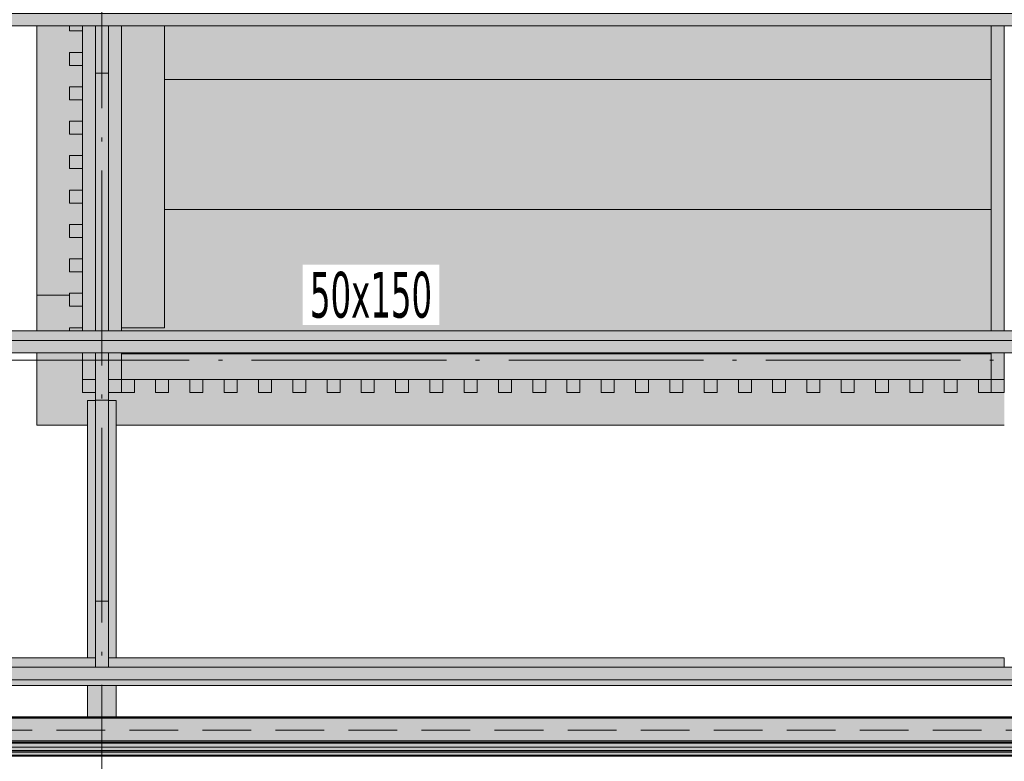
# Model space of a CAD drawing. Header units: millimetres. Extents: x 0 to 1517, y -116 to 725.
# Tile 100 of 256: x 989 to 1039, y -91 to -53. Entities that reach past the tile are written whole.
import ezdxf

# ---------------------------------------------------------------- set-up
doc = ezdxf.new("R2010")
doc.units = ezdxf.units.MM
doc.linetypes.add('CADWORK_12', pattern=[3.75, 2.5, -1.25])
doc.linetypes.add('CADWORK_5', pattern=[13.2, 10, -1.5, 0.2, -1.5])
doc.layers.add('Ech.1_75', color=7, linetype='Continuous')
doc.styles.add('tahoma-', font='txt', dxfattribs={"height": 1})

msp = doc.modelspace()

# ---------------------------------------------------------------- hatches: boundary and pattern name
at = {"layer": 'Ech.1_75', "linetype": 'Continuous', "lineweight": 5, "true_color": 0xe0d1b3, "transparency": 33554687}
for points in [[(1087.364, -52.544), (976.364, -52.544), (976.364, -53.191), (1087.364, -53.191), (1087.364, -52.544)], [(1087.364, -68.843), (976.364, -68.843), (976.364, -69.328), (1087.364, -69.328), (1087.364, -68.843)], [(1087.364, -69.328), (976.364, -69.328), (976.364, -69.974), (1087.364, -69.974), (1087.364, -69.328)], [(1038.698, -70.012), (994.031, -70.012), (994.031, -71.345), (1038.698, -71.345), (1038.698, -70.012)], [(992.698, -85.626), (976.364, -85.626), (976.364, -86.111), (992.698, -86.111), (992.698, -85.626)], [(1039.364, -85.626), (993.364, -85.626), (993.364, -86.111), (1039.364, -86.111), (1039.364, -85.626)], [(1087.364, -86.111), (976.364, -86.111), (976.364, -86.758), (1087.364, -86.758), (1087.364, -86.111)]]:
    msp.add_hatch(color=254, dxfattribs=at).paths.add_polyline_path(points)
at = {"layer": 'Ech.1_75', "linetype": 'Continuous', "lineweight": 5, "true_color": 0xf3f3f3, "transparency": 33554687}
for points in [[(989.698, -67.012), (991.364, -67.012), (991.364, -66.912), (992.031, -66.912), (992.031, -65.812), (991.364, -65.812), (991.364, -65.145), (992.031, -65.145), (992.031, -64.045), (991.364, -64.045), (991.364, -63.378), (992.031, -63.378), (992.031, -62.278), (991.364, -62.278), (991.364, -61.612), (992.031, -61.612), (992.031, -60.512), (991.364, -60.512), (991.364, -59.845), (992.031, -59.845), (992.031, -58.745), (991.364, -58.745), (991.364, -58.078), (992.031, -58.078), (992.031, -56.978), (991.364, -56.978), (991.364, -56.312), (992.031, -56.312), (992.031, -55.212), (991.364, -55.212), (991.364, -54.545), (992.031, -54.545), (992.031, -53.445), (991.364, -53.445), (991.364, -53.191), (989.698, -53.191), (989.698, -67.012)], [(996.244, -55.945), (1038.698, -55.945), (1038.698, -53.191), (996.244, -53.191), (996.244, -55.945)], [(996.244, -62.612), (1038.698, -62.612), (1038.698, -55.945), (996.244, -55.945), (996.244, -62.612)], [(1038.698, -62.612), (996.244, -62.612), (996.244, -68.678), (994.031, -68.678), (994.031, -68.843), (1038.698, -68.843), (1038.698, -62.612)], [(989.698, -68.843), (991.364, -68.843), (991.364, -68.678), (992.031, -68.678), (992.031, -67.578), (991.364, -67.578), (991.364, -67.012), (989.698, -67.012), (989.698, -68.843)], [(992.698, -72.012), (992.031, -72.012), (992.031, -69.974), (989.698, -69.974), (989.698, -73.678), (992.298, -73.678), (992.298, -72.412), (992.698, -72.412), (992.698, -72.012)], [(1038.698, -69.974), (994.031, -69.974), (994.031, -70.012), (1038.698, -70.012), (1038.698, -69.974)], [(992.031, -72.012), (992.698, -72.012), (992.698, -71.345), (992.031, -71.345), (992.031, -72.012)], [(1036.938, -72.012), (1036.271, -72.012), (1036.271, -71.345), (1035.178, -71.345), (1035.178, -72.012), (1034.511, -72.012), (1034.511, -71.345), (1033.418, -71.345), (1033.418, -72.012), (1032.751, -72.012), (1032.751, -71.345), (1031.658, -71.345), (1031.658, -72.012), (1030.991, -72.012), (1030.991, -71.345), (1029.898, -71.345), (1029.898, -72.012), (1029.231, -72.012), (1029.231, -71.345), (1028.138, -71.345), (1028.138, -72.012), (1027.471, -72.012), (1027.471, -71.345), (1026.378, -71.345), (1026.378, -72.012), (1025.711, -72.012), (1025.711, -71.345), (1024.618, -71.345), (1024.618, -72.012), (1023.951, -72.012), (1023.951, -71.345), (1022.858, -71.345), (1022.858, -72.012), (1022.191, -72.012), (1022.191, -71.345), (1021.098, -71.345), (1021.098, -72.012), (1020.431, -72.012), (1020.431, -71.345), (1019.338, -71.345), (1019.338, -72.012), (1018.671, -72.012), (1018.671, -71.345), (1017.578, -71.345), (1017.578, -72.012), (1016.911, -72.012), (1016.911, -71.345), (1015.818, -71.345), (1015.818, -72.012), (1015.151, -72.012), (1015.151, -71.345), (1014.058, -71.345), (1014.058, -72.012), (1013.391, -72.012), (1013.391, -71.345), (1012.298, -71.345), (1012.298, -72.012), (1011.631, -72.012), (1011.631, -71.345), (1010.538, -71.345), (1010.538, -72.012), (1009.871, -72.012), (1009.871, -71.345), (1008.778, -71.345), (1008.778, -72.012), (1008.111, -72.012), (1008.111, -71.345), (1007.018, -71.345), (1007.018, -72.012), (1006.351, -72.012), (1006.351, -71.345), (1005.258, -71.345), (1005.258, -72.012), (1004.591, -72.012), (1004.591, -71.345), (1003.498, -71.345), (1003.498, -72.012), (1002.831, -72.012), (1002.831, -71.345), (1001.738, -71.345), (1001.738, -72.012), (1001.071, -72.012), (1001.071, -71.345), (999.978, -71.345), (999.978, -72.012), (999.311, -72.012), (999.311, -71.345), (998.218, -71.345), (998.218, -72.012), (997.551, -72.012), (997.551, -71.345), (996.458, -71.345), (996.458, -72.012), (995.791, -72.012), (995.791, -71.345), (994.698, -71.345), (994.698, -72.012), (993.364, -72.012), (993.364, -72.412), (993.764, -72.412), (993.764, -73.678), (1039.364, -73.678), (1039.364, -72.012), (1038.031, -72.012), (1038.031, -71.345), (1036.938, -71.345), (1036.938, -72.012)], [(993.364, -72.012), (994.031, -72.012), (994.031, -71.345), (993.364, -71.345), (993.364, -72.012)], [(1038.698, -72.012), (1039.364, -72.012), (1039.364, -71.345), (1038.698, -71.345), (1038.698, -72.012)]]:
    msp.add_hatch(color=7, dxfattribs=at).paths.add_polyline_path(points)
at = {"layer": 'Ech.1_75', "linetype": 'Continuous', "lineweight": 5, "true_color": 0xeaddd7, "transparency": 33554687}
for points in [[(992.031, -53.191), (991.364, -53.191), (991.364, -53.445), (992.031, -53.445), (992.031, -53.191)], [(992.031, -54.545), (991.364, -54.545), (991.364, -55.212), (992.031, -55.212), (992.031, -54.545)], [(992.031, -56.312), (991.364, -56.312), (991.364, -56.978), (992.031, -56.978), (992.031, -56.312)], [(992.031, -58.078), (991.364, -58.078), (991.364, -58.745), (992.031, -58.745), (992.031, -58.078)], [(992.031, -59.845), (991.364, -59.845), (991.364, -60.512), (992.031, -60.512), (992.031, -59.845)], [(992.031, -61.612), (991.364, -61.612), (991.364, -62.278), (992.031, -62.278), (992.031, -61.612)], [(992.031, -63.378), (991.364, -63.378), (991.364, -64.045), (992.031, -64.045), (992.031, -63.378)], [(992.031, -65.145), (991.364, -65.145), (991.364, -65.812), (992.031, -65.812), (992.031, -65.145)], [(992.031, -66.912), (991.364, -66.912), (991.364, -67.578), (992.031, -67.578), (992.031, -66.912)], [(991.364, -68.843), (992.031, -68.843), (992.031, -68.678), (991.364, -68.678), (991.364, -68.843)], [(994.031, -72.012), (994.698, -72.012), (994.698, -71.345), (994.031, -71.345), (994.031, -72.012)], [(995.791, -72.012), (996.458, -72.012), (996.458, -71.345), (995.791, -71.345), (995.791, -72.012)], [(997.551, -72.012), (998.218, -72.012), (998.218, -71.345), (997.551, -71.345), (997.551, -72.012)], [(999.311, -72.012), (999.978, -72.012), (999.978, -71.345), (999.311, -71.345), (999.311, -72.012)], [(1001.071, -72.012), (1001.738, -72.012), (1001.738, -71.345), (1001.071, -71.345), (1001.071, -72.012)], [(1002.831, -72.012), (1003.498, -72.012), (1003.498, -71.345), (1002.831, -71.345), (1002.831, -72.012)], [(1004.591, -72.012), (1005.258, -72.012), (1005.258, -71.345), (1004.591, -71.345), (1004.591, -72.012)], [(1006.351, -72.012), (1007.018, -72.012), (1007.018, -71.345), (1006.351, -71.345), (1006.351, -72.012)], [(1008.111, -72.012), (1008.778, -72.012), (1008.778, -71.345), (1008.111, -71.345), (1008.111, -72.012)], [(1009.871, -72.012), (1010.538, -72.012), (1010.538, -71.345), (1009.871, -71.345), (1009.871, -72.012)], [(1011.631, -72.012), (1012.298, -72.012), (1012.298, -71.345), (1011.631, -71.345), (1011.631, -72.012)], [(1013.391, -72.012), (1014.058, -72.012), (1014.058, -71.345), (1013.391, -71.345), (1013.391, -72.012)], [(1015.151, -72.012), (1015.818, -72.012), (1015.818, -71.345), (1015.151, -71.345), (1015.151, -72.012)], [(1016.911, -72.012), (1017.578, -72.012), (1017.578, -71.345), (1016.911, -71.345), (1016.911, -72.012)], [(1018.671, -72.012), (1019.338, -72.012), (1019.338, -71.345), (1018.671, -71.345), (1018.671, -72.012)], [(1020.431, -72.012), (1021.098, -72.012), (1021.098, -71.345), (1020.431, -71.345), (1020.431, -72.012)], [(1022.191, -72.012), (1022.858, -72.012), (1022.858, -71.345), (1022.191, -71.345), (1022.191, -72.012)], [(1023.951, -72.012), (1024.618, -72.012), (1024.618, -71.345), (1023.951, -71.345), (1023.951, -72.012)], [(1025.711, -72.012), (1026.378, -72.012), (1026.378, -71.345), (1025.711, -71.345), (1025.711, -72.012)], [(1027.471, -72.012), (1028.138, -72.012), (1028.138, -71.345), (1027.471, -71.345), (1027.471, -72.012)], [(1029.231, -72.012), (1029.898, -72.012), (1029.898, -71.345), (1029.231, -71.345), (1029.231, -72.012)], [(1030.991, -72.012), (1031.658, -72.012), (1031.658, -71.345), (1030.991, -71.345), (1030.991, -72.012)], [(1032.751, -72.012), (1033.418, -72.012), (1033.418, -71.345), (1032.751, -71.345), (1032.751, -72.012)], [(1034.511, -72.012), (1035.178, -72.012), (1035.178, -71.345), (1034.511, -71.345), (1034.511, -72.012)], [(1036.271, -72.012), (1036.938, -72.012), (1036.938, -71.345), (1036.271, -71.345), (1036.271, -72.012)], [(1038.031, -72.012), (1038.698, -72.012), (1038.698, -71.345), (1038.031, -71.345), (1038.031, -72.012)]]:
    msp.add_hatch(color=254, dxfattribs=at).paths.add_polyline_path(points)
at = {"layer": 'Ech.1_75', "linetype": 'Continuous', "lineweight": 5, "true_color": 0xd4c4b3, "transparency": 33554687}
for points in [[(992.031, -68.843), (992.698, -68.843), (992.698, -53.191), (992.031, -53.191), (992.031, -68.843)], [(994.031, -53.191), (993.364, -53.191), (993.364, -68.843), (994.031, -68.843), (994.031, -53.191)], [(1038.698, -68.843), (1039.364, -68.843), (1039.364, -53.191), (1038.698, -53.191), (1038.698, -68.843)], [(993.364, -55.616), (992.698, -55.616), (992.698, -68.843), (993.364, -68.843), (993.364, -55.616)], [(993.364, -72.4), (992.698, -72.4), (992.698, -82.716), (993.364, -82.716), (993.364, -72.4)]]:
    msp.add_hatch(color=9, dxfattribs=at).paths.add_polyline_path(points)
at = {"layer": 'Ech.1_75', "linetype": 'Continuous', "lineweight": 5, "true_color": 0xf7d1b3, "transparency": 33554687}
for points in [[(993.364, -53.191), (992.698, -53.191), (992.698, -55.616), (993.364, -55.616), (993.364, -53.191)], [(993.364, -69.974), (992.698, -69.974), (992.698, -72.4), (993.364, -72.4), (993.364, -69.974)], [(993.364, -82.716), (992.698, -82.716), (992.698, -86.111), (993.364, -86.111), (993.364, -82.716)]]:
    msp.add_hatch(color=254, dxfattribs=at).paths.add_polyline_path(points)
at = {"layer": 'Ech.1_75', "linetype": 'Continuous', "lineweight": 5, "true_color": 0xb3b3b3, "transparency": 33554687}
msp.add_hatch(color=253, dxfattribs=at).paths.add_polyline_path([(996.244, -53.191), (994.031, -53.191), (994.031, -68.678), (996.244, -68.678), (996.244, -53.191)])
at = {"layer": 'Ech.1_75', "linetype": 'Continuous', "lineweight": 5, "true_color": 0xe0c8b3, "transparency": 33554687}
for points in [[(992.031, -71.345), (992.698, -71.345), (992.698, -69.974), (992.031, -69.974), (992.031, -71.345)], [(994.031, -69.974), (993.364, -69.974), (993.364, -71.345), (994.031, -71.345), (994.031, -69.974)], [(1038.698, -71.345), (1039.364, -71.345), (1039.364, -69.974), (1038.698, -69.974), (1038.698, -71.345)]]:
    msp.add_hatch(color=9, dxfattribs=at).paths.add_polyline_path(points)
at = {"layer": 'Ech.1_75', "linetype": 'Continuous', "lineweight": 5, "true_color": 0xd7d7ea, "transparency": 33554687}
for points in [[(992.298, -85.626), (992.698, -85.626), (992.698, -72.412), (992.298, -72.412), (992.298, -85.626)], [(993.364, -85.626), (993.764, -85.626), (993.764, -72.412), (993.364, -72.412), (993.364, -85.626)], [(992.298, -88.652), (993.764, -88.652), (993.764, -87.042), (992.298, -87.042), (992.298, -88.652)], [(1215.698, -88.652), (975.698, -88.652), (975.698, -88.665), (1215.698, -88.665), (1215.698, -88.652)], [(1215.698, -88.665), (975.698, -88.665), (975.698, -88.718), (1215.698, -88.718), (1215.698, -88.665)], [(1215.698, -88.718), (975.698, -88.718), (975.698, -89.892), (1215.698, -89.892), (1215.698, -88.718)], [(1215.698, -89.892), (975.698, -89.892), (975.698, -89.945), (1215.698, -89.945), (1215.698, -89.892)], [(1215.698, -89.945), (975.698, -89.945), (975.698, -90.01), (1215.698, -90.01), (1215.698, -89.945)], [(1215.698, -90.01), (975.698, -90.01), (975.698, -90.208), (1215.698, -90.208), (1215.698, -90.01)], [(1215.698, -90.208), (975.698, -90.208), (975.698, -90.38), (1215.698, -90.38), (1215.698, -90.208)], [(1215.698, -90.38), (975.698, -90.38), (975.698, -90.403), (1215.698, -90.402), (1215.698, -90.38)], [(1215.698, -90.402), (975.698, -90.403), (975.698, -90.469), (1215.698, -90.469), (1215.698, -90.402)], [(1215.698, -90.469), (975.698, -90.469), (975.698, -90.612), (1215.698, -90.612), (1215.698, -90.469)], [(1215.698, -90.612), (975.698, -90.612), (975.698, -90.678), (1215.698, -90.678), (1215.698, -90.612)]]:
    msp.add_hatch(color=254, dxfattribs=at).paths.add_polyline_path(points)
at = {"layer": 'Ech.1_75', "linetype": 'Continuous', "lineweight": 5, "true_color": 0xf7e0b3, "transparency": 33554687}
msp.add_hatch(color=254, dxfattribs=at).paths.add_polyline_path([(976.071, -87.042), (1215.324, -87.042), (1215.031, -86.758), (976.364, -86.758), (976.071, -87.042)])

# ---------------------------------------------------------------- linework, layer by layer
at = {"layer": 'Ech.1_75', "color": 7, "linetype": 'CADWORK_5', "lineweight": 5}
for points in [[(993.031, -97.012), (993.031, 215.655)], [(992.031, -70.345), (960.451, -70.345)], [(961.117, -70.345), (1236.672, -70.345)]]:
    msp.add_lwpolyline(points, dxfattribs=at)
at = {"layer": 'Ech.1_75', "color": 5, "linetype": 'CADWORK_12', "lineweight": 5}
msp.add_lwpolyline([(975.698, 86.988), (975.698, -89.345), (1103.364, -89.345), (1103.364, 86.988), (975.698, 86.988)], close=True, dxfattribs=at)
at = {"layer": 'Ech.1_75', "color": 7, "linetype": 'Continuous', "lineweight": 5}
for points in [[(1087.364, -52.544), (976.364, -52.544), (976.364, -53.191), (1087.364, -53.191), (1087.364, -52.544)], [(989.698, -67.012), (991.364, -67.012), (991.364, -66.912), (992.031, -66.912), (992.031, -65.812), (991.364, -65.812), (991.364, -65.145), (992.031, -65.145), (992.031, -64.045), (991.364, -64.045), (991.364, -63.378), (992.031, -63.378), (992.031, -62.278), (991.364, -62.278), (991.364, -61.612), (992.031, -61.612), (992.031, -60.512), (991.364, -60.512), (991.364, -59.845), (992.031, -59.845), (992.031, -58.745), (991.364, -58.745), (991.364, -58.078), (992.031, -58.078), (992.031, -56.978), (991.364, -56.978), (991.364, -56.312), (992.031, -56.312), (992.031, -55.212), (991.364, -55.212), (991.364, -54.545), (992.031, -54.545), (992.031, -53.445), (991.364, -53.445), (991.364, -53.191), (989.698, -53.191), (989.698, -67.012)], [(992.031, -53.191), (991.364, -53.191), (991.364, -53.445), (992.031, -53.445), (992.031, -53.191)], [(992.031, -68.843), (992.698, -68.843), (992.698, -53.191), (992.031, -53.191), (992.031, -68.843)], [(993.364, -53.191), (992.698, -53.191), (992.698, -55.616), (993.364, -55.616), (993.364, -53.191)], [(994.031, -53.191), (993.364, -53.191), (993.364, -68.843), (994.031, -68.843), (994.031, -53.191)], [(996.244, -53.191), (994.031, -53.191), (994.031, -68.678), (996.244, -68.678), (996.244, -53.191)], [(996.244, -55.945), (1038.698, -55.945), (1038.698, -53.191), (996.244, -53.191), (996.244, -55.945)], [(1038.698, -68.843), (1039.364, -68.843), (1039.364, -53.191), (1038.698, -53.191), (1038.698, -68.843)], [(992.031, -54.545), (991.364, -54.545), (991.364, -55.212), (992.031, -55.212), (992.031, -54.545)], [(993.364, -55.616), (992.698, -55.616), (992.698, -68.843), (993.364, -68.843), (993.364, -55.616)], [(996.244, -62.612), (1038.698, -62.612), (1038.698, -55.945), (996.244, -55.945), (996.244, -62.612)], [(992.031, -56.312), (991.364, -56.312), (991.364, -56.978), (992.031, -56.978), (992.031, -56.312)], [(992.031, -58.078), (991.364, -58.078), (991.364, -58.745), (992.031, -58.745), (992.031, -58.078)], [(992.031, -59.845), (991.364, -59.845), (991.364, -60.512), (992.031, -60.512), (992.031, -59.845)], [(992.031, -61.612), (991.364, -61.612), (991.364, -62.278), (992.031, -62.278), (992.031, -61.612)], [(1038.698, -62.612), (996.244, -62.612), (996.244, -68.678), (994.031, -68.678), (994.031, -68.843), (1038.698, -68.843), (1038.698, -62.612)], [(992.031, -63.378), (991.364, -63.378), (991.364, -64.045), (992.031, -64.045), (992.031, -63.378)], [(992.031, -65.145), (991.364, -65.145), (991.364, -65.812), (992.031, -65.812), (992.031, -65.145)], [(989.698, -68.843), (991.364, -68.843), (991.364, -68.678), (992.031, -68.678), (992.031, -67.578), (991.364, -67.578), (991.364, -67.012), (989.698, -67.012), (989.698, -68.843)], [(992.031, -66.912), (991.364, -66.912), (991.364, -67.578), (992.031, -67.578), (992.031, -66.912)], [(991.364, -68.843), (992.031, -68.843), (992.031, -68.678), (991.364, -68.678), (991.364, -68.843)], [(1087.364, -68.843), (976.364, -68.843), (976.364, -69.328), (1087.364, -69.328), (1087.364, -68.843)], [(1087.364, -69.328), (976.364, -69.328), (976.364, -69.974), (1087.364, -69.974), (1087.364, -69.328)], [(992.698, -72.012), (992.031, -72.012), (992.031, -69.974), (989.698, -69.974), (989.698, -73.678), (992.298, -73.678), (992.298, -72.412), (992.698, -72.412), (992.698, -72.012)], [(992.031, -71.345), (992.698, -71.345), (992.698, -69.974), (992.031, -69.974), (992.031, -71.345)], [(993.364, -69.974), (992.698, -69.974), (992.698, -72.4), (993.364, -72.4), (993.364, -69.974)], [(994.031, -69.974), (993.364, -69.974), (993.364, -71.345), (994.031, -71.345), (994.031, -69.974)], [(1038.698, -69.974), (994.031, -69.974), (994.031, -70.012), (1038.698, -70.012), (1038.698, -69.974)], [(1038.698, -70.012), (994.031, -70.012), (994.031, -71.345), (1038.698, -71.345), (1038.698, -70.012)], [(1038.698, -71.345), (1039.364, -71.345), (1039.364, -69.974), (1038.698, -69.974), (1038.698, -71.345)], [(992.031, -72.012), (992.698, -72.012), (992.698, -71.345), (992.031, -71.345), (992.031, -72.012)], [(993.364, -72.012), (994.031, -72.012), (994.031, -71.345), (993.364, -71.345), (993.364, -72.012)], [(994.031, -72.012), (994.698, -72.012), (994.698, -71.345), (994.031, -71.345), (994.031, -72.012)], [(995.791, -72.012), (996.458, -72.012), (996.458, -71.345), (995.791, -71.345), (995.791, -72.012)], [(997.551, -72.012), (998.218, -72.012), (998.218, -71.345), (997.551, -71.345), (997.551, -72.012)], [(999.311, -72.012), (999.978, -72.012), (999.978, -71.345), (999.311, -71.345), (999.311, -72.012)], [(1001.071, -72.012), (1001.738, -72.012), (1001.738, -71.345), (1001.071, -71.345), (1001.071, -72.012)], [(1002.831, -72.012), (1003.498, -72.012), (1003.498, -71.345), (1002.831, -71.345), (1002.831, -72.012)], [(1004.591, -72.012), (1005.258, -72.012), (1005.258, -71.345), (1004.591, -71.345), (1004.591, -72.012)], [(1006.351, -72.012), (1007.018, -72.012), (1007.018, -71.345), (1006.351, -71.345), (1006.351, -72.012)], [(1008.111, -72.012), (1008.778, -72.012), (1008.778, -71.345), (1008.111, -71.345), (1008.111, -72.012)], [(1009.871, -72.012), (1010.538, -72.012), (1010.538, -71.345), (1009.871, -71.345), (1009.871, -72.012)], [(1011.631, -72.012), (1012.298, -72.012), (1012.298, -71.345), (1011.631, -71.345), (1011.631, -72.012)], [(1013.391, -72.012), (1014.058, -72.012), (1014.058, -71.345), (1013.391, -71.345), (1013.391, -72.012)], [(1015.151, -72.012), (1015.818, -72.012), (1015.818, -71.345), (1015.151, -71.345), (1015.151, -72.012)], [(1016.911, -72.012), (1017.578, -72.012), (1017.578, -71.345), (1016.911, -71.345), (1016.911, -72.012)], [(1018.671, -72.012), (1019.338, -72.012), (1019.338, -71.345), (1018.671, -71.345), (1018.671, -72.012)], [(1020.431, -72.012), (1021.098, -72.012), (1021.098, -71.345), (1020.431, -71.345), (1020.431, -72.012)], [(1022.191, -72.012), (1022.858, -72.012), (1022.858, -71.345), (1022.191, -71.345), (1022.191, -72.012)], [(1023.951, -72.012), (1024.618, -72.012), (1024.618, -71.345), (1023.951, -71.345), (1023.951, -72.012)], [(1025.711, -72.012), (1026.378, -72.012), (1026.378, -71.345), (1025.711, -71.345), (1025.711, -72.012)], [(1027.471, -72.012), (1028.138, -72.012), (1028.138, -71.345), (1027.471, -71.345), (1027.471, -72.012)], [(1029.231, -72.012), (1029.898, -72.012), (1029.898, -71.345), (1029.231, -71.345), (1029.231, -72.012)], [(1030.991, -72.012), (1031.658, -72.012), (1031.658, -71.345), (1030.991, -71.345), (1030.991, -72.012)], [(1032.751, -72.012), (1033.418, -72.012), (1033.418, -71.345), (1032.751, -71.345), (1032.751, -72.012)], [(1034.511, -72.012), (1035.178, -72.012), (1035.178, -71.345), (1034.511, -71.345), (1034.511, -72.012)], [(1036.271, -72.012), (1036.938, -72.012), (1036.938, -71.345), (1036.271, -71.345), (1036.271, -72.012)], [(1038.031, -72.012), (1038.698, -72.012), (1038.698, -71.345), (1038.031, -71.345), (1038.031, -72.012)], [(1038.698, -72.012), (1039.364, -72.012), (1039.364, -71.345), (1038.698, -71.345), (1038.698, -72.012)], [(992.298, -85.626), (992.698, -85.626), (992.698, -72.412), (992.298, -72.412), (992.298, -85.626)], [(993.364, -72.4), (992.698, -72.4), (992.698, -82.716), (993.364, -82.716), (993.364, -72.4)], [(993.364, -85.626), (993.764, -85.626), (993.764, -72.412), (993.364, -72.412), (993.364, -85.626)], [(993.364, -82.716), (992.698, -82.716), (992.698, -86.111), (993.364, -86.111), (993.364, -82.716)], [(992.698, -85.626), (976.364, -85.626), (976.364, -86.111), (992.698, -86.111), (992.698, -85.626)], [(1039.364, -85.626), (993.364, -85.626), (993.364, -86.111), (1039.364, -86.111), (1039.364, -85.626)], [(1087.364, -86.111), (976.364, -86.111), (976.364, -86.758), (1087.364, -86.758), (1087.364, -86.111)], [(976.071, -87.042), (1215.324, -87.042), (1215.031, -86.758), (976.364, -86.758), (976.071, -87.042)], [(992.298, -88.652), (993.764, -88.652), (993.764, -87.042), (992.298, -87.042), (992.298, -88.652)], [(1215.698, -88.652), (975.698, -88.652), (975.698, -88.665), (1215.698, -88.665), (1215.698, -88.652)], [(1215.698, -88.665), (975.698, -88.665), (975.698, -88.718), (1215.698, -88.718), (1215.698, -88.665)], [(1215.698, -88.718), (975.698, -88.718), (975.698, -89.892), (1215.698, -89.892), (1215.698, -88.718)], [(1215.698, -89.892), (975.698, -89.892), (975.698, -89.945), (1215.698, -89.945), (1215.698, -89.892)], [(1215.698, -89.945), (975.698, -89.945), (975.698, -90.01), (1215.698, -90.01), (1215.698, -89.945)], [(1215.698, -90.01), (975.698, -90.01), (975.698, -90.208), (1215.698, -90.208), (1215.698, -90.01)], [(1215.698, -90.208), (975.698, -90.208), (975.698, -90.38), (1215.698, -90.38), (1215.698, -90.208)], [(1215.698, -90.38), (975.698, -90.38), (975.698, -90.403), (1215.698, -90.402), (1215.698, -90.38)], [(1215.698, -90.402), (975.698, -90.403), (975.698, -90.469), (1215.698, -90.469), (1215.698, -90.402)], [(1215.698, -90.469), (975.698, -90.469), (975.698, -90.612), (1215.698, -90.612), (1215.698, -90.469)], [(1215.698, -90.612), (975.698, -90.612), (975.698, -90.678), (1215.698, -90.678), (1215.698, -90.612)]]:
    msp.add_lwpolyline(points, close=True, dxfattribs=at)
msp.add_lwpolyline([(1039.364, -72.012), (1038.031, -72.012), (1038.031, -71.345), (1036.938, -71.345), (1036.938, -72.012), (1036.938, -72.012), (1036.271, -72.012), (1036.271, -71.345), (1035.178, -71.345), (1035.178, -72.012), (1034.511, -72.012), (1034.511, -71.345), (1033.418, -71.345), (1033.418, -72.012), (1032.751, -72.012), (1032.751, -71.345), (1031.658, -71.345), (1031.658, -72.012), (1030.991, -72.012), (1030.991, -71.345), (1029.898, -71.345), (1029.898, -72.012), (1029.231, -72.012), (1029.231, -71.345), (1028.138, -71.345), (1028.138, -72.012), (1027.471, -72.012), (1027.471, -71.345), (1026.378, -71.345), (1026.378, -72.012), (1025.711, -72.012), (1025.711, -71.345), (1024.618, -71.345), (1024.618, -72.012), (1023.951, -72.012), (1023.951, -71.345), (1022.858, -71.345), (1022.858, -72.012), (1022.191, -72.012), (1022.191, -71.345), (1021.098, -71.345), (1021.098, -72.012), (1020.431, -72.012), (1020.431, -71.345), (1019.338, -71.345), (1019.338, -72.012), (1018.671, -72.012), (1018.671, -71.345), (1017.578, -71.345), (1017.578, -72.012), (1016.911, -72.012), (1016.911, -71.345), (1015.818, -71.345), (1015.818, -72.012), (1015.151, -72.012), (1015.151, -71.345), (1014.058, -71.345), (1014.058, -72.012), (1013.391, -72.012), (1013.391, -71.345), (1012.298, -71.345), (1012.298, -72.012), (1011.631, -72.012), (1011.631, -71.345), (1010.538, -71.345), (1010.538, -72.012), (1009.871, -72.012), (1009.871, -71.345), (1008.778, -71.345), (1008.778, -72.012), (1008.111, -72.012), (1008.111, -71.345), (1007.018, -71.345), (1007.018, -72.012), (1006.351, -72.012), (1006.351, -71.345), (1005.258, -71.345), (1005.258, -72.012), (1004.591, -72.012), (1004.591, -71.345), (1003.498, -71.345), (1003.498, -72.012), (1002.831, -72.012), (1002.831, -71.345), (1001.738, -71.345), (1001.738, -72.012), (1001.071, -72.012), (1001.071, -71.345), (999.978, -71.345), (999.978, -72.012), (999.311, -72.012), (999.311, -71.345), (998.218, -71.345), (998.218, -72.012), (997.551, -72.012), (997.551, -71.345), (996.458, -71.345), (996.458, -72.012), (995.791, -72.012), (995.791, -71.345), (994.698, -71.345), (994.698, -72.012), (993.364, -72.012), (993.364, -72.412), (993.764, -72.412), (993.764, -73.678), (1039.364, -73.678)], dxfattribs=at)
at = {"layer": 'Ech.1_75', "color": 7, "linetype": 'CADWORK_5', "lineweight": 5, "flags": 128}
msp.add_lwpolyline([(993.031, -97.012), (993.031, -86.273)], dxfattribs=at)

# ---------------------------------------------------------------- next in the draw order: texts
at = {"layer": 'Ech.1_75', "color": 7, "linetype": 'Continuous', "insert": (1003.715, -65.81), "char_height": 2.5, "attachment_point": 1, "style": 'tahoma-', "bg_fill": 3, "box_fill_scale": 1.15, "bg_fill_color": 256, "bg_fill_true_color": 13158600, "bg_fill_transparency": 33554687}
msp.add_mtext('\\A1;\\fTahoma|b0|i0;\\W0.600000;\\H2.347700;50x150', dxfattribs=at)

doc.saveas('drawing.dxf')
